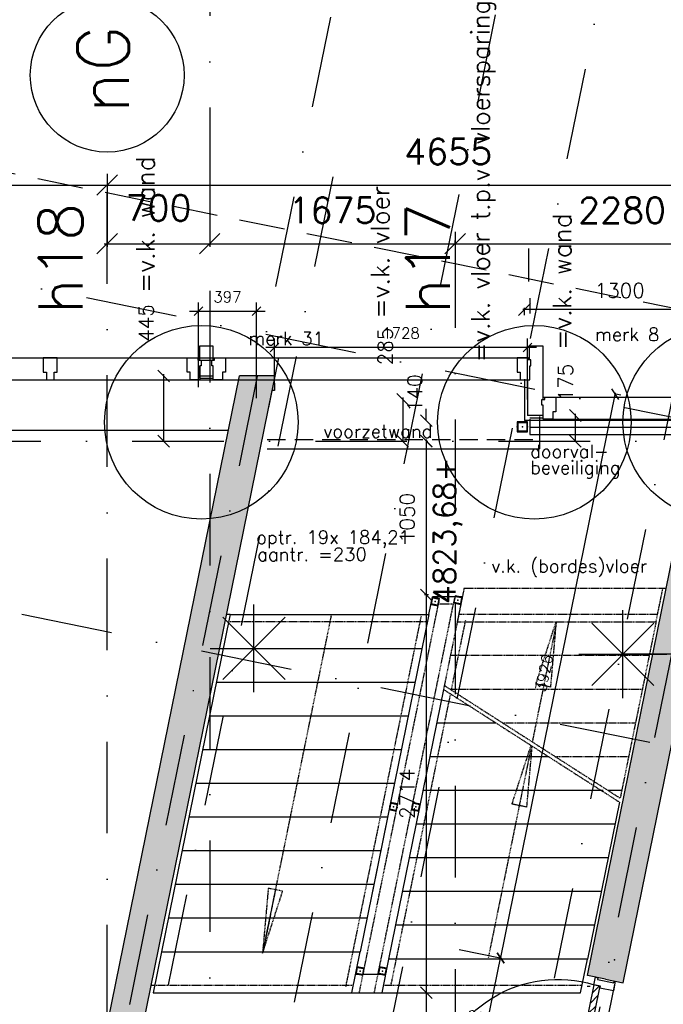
# Model space of a CAD drawing. Extents: x -33346 to 151546, y -8083 to 129543.
# Tile 62 of 68: x 35730 to 40124, y 90134 to 96852. Entities that reach past the tile are written whole.
import ezdxf

# ---------------------------------------------------------------- set-up
doc = ezdxf.new("R2010")
doc.units = 0
doc.header["$LTSCALE"] = 50
doc.header["$MEASUREMENT"] = 0
doc.header["$PDSIZE"] = -1
for name, pattern in [('DASHDOT', [25, 12.5, -6.25, 0, -6.25]), ('HIDDEN', [9.375, 6.25, -3.125]), ('HIDDEN2', [0.1875, 0.125, -0.0625]), ('XREF2$0$DASHDOT', [25, 12.5, -6.25, 0, -6.25])]:
    doc.linetypes.add(name, pattern=pattern)
doc.layers.get('0').update_dxf_attribs({"linetype": 'CONTINUOUS'})
doc.layers.get('DEFPOINTS').update_dxf_attribs({"linetype": 'CONTINUOUS'})
for name, color, linetype in [('00', 7, 'CONTINUOUS'), ('_BRANDCOMPART', 6, 'DASHDOT'), ('_DETAILNUMMERS', 4, 'CONTINUOUS'), ('_DETAILNUMMERSTEKST', 4, 'CONTINUOUS'), ('A--A21--_F12--', 7, 'CONTINUOUS'), ('A--A21--_F123-', 9, 'CONTINUOUS'), ('A--A22--_F12--', 7, 'CONTINUOUS'), ('A--A22--_F123-', 9, 'CONTINUOUS'), ('A--A28--_F-2--', 7, 'CONTINUOUS'), ('A--A32--_F-2--', 9, 'CONTINUOUS'), ('A--L13A2_VLOEREN', 2, 'CONTINUOUS'), ('A--L21--', 3, 'CONTINUOUS'), ('A--L21--_F12--', 7, 'CONTINUOUS'), ('A--L21A1_BUITENWAND', 1, 'CONTINUOUS'), ('A--L21D1_BUITENWAND', 1, 'CONTINUOUS'), ('A--L22--', 7, 'CONTINUOUS'), ('A--L22--_F12--', 7, 'CONTINUOUS'), ('A--L22A2_BINNENWAND', 2, 'CONTINUOUS'), ('A--L22A4_BINNENWAND', 4, 'CONTINUOUS'), ('A--L24A3_TRAPPEN', 3, 'CONTINUOUS'), ('A--L24AC1_TRAPPEN', 1, 'HIDDEN2'), ('A--L24D1_TRAPPEN', 1, 'CONTINUOUS'), ('A--L27AC2_DAKEN', 2, 'HIDDEN'), ('A--L28--', 7, 'CONTINUOUS'), ('A--L28--_F-2--', 7, 'CONTINUOUS'), ('A--L31--', 2, 'CONTINUOUS'), ('A--L31A1_BUITENKOZIJN', 1, 'CONTINUOUS'), ('A--L32--_F-23-', 2, 'CONTINUOUS'), ('A--L32--_F123-', 1, 'CONTINUOUS'), ('A--L90--', 7, 'CONTINUOUS'), ('A--M$1A-_F123-', 1, 'CONTINUOUS'), ('A--M1$A-_F123-', 1, 'CONTINUOUS'), ('A--T$1A-_F123-_RNR', 4, 'CONTINUOUS'), ('A--T01A-18_TEKST', 1, 'CONTINUOUS'), ('A--T01A-25_TEKST', 2, 'CONTINUOUS'), ('A--T01A-70_TEKST', 5, 'CONTINUOUS'), ('HELLINGBANEN_TRAPPEN', 1, 'CONTINUOUS'), ('TEKST_KOZIJNMERK', 2, 'CONTINUOUS'), ('X--LR---_CP', 7, 'CONTINUOUS'), ('XREF2$0$A--L$7A-_STRAMIEN', 1, 'XREF2$0$DASHDOT'), ('XREF2$0$A--L$7A1-_STRAMIEN', 1, 'CONTINUOUS'), ('XREF2$0$A--L$7A3-_STRAMIEN', 3, 'CONTINUOUS'), ('XREF2$0$A--L$7AC3-_STRAMIE', 3, 'XREF2$0$DASHDOT'), ('XREF2$0$A--M$1A-_F123-', 1, 'CONTINUOUS')]:
    doc.layers.add(name, color=color, linetype=linetype)
doc.styles.add('ALFA-0_25', font='ROMANS')
doc.styles.add('B-01', font='SIMPLEX.SHX', dxfattribs={"width": 0.8, "height": 4.5})
doc.styles.add('HIEMSTRA', font='romans.shx')
doc.styles.add('XREF2$0$HIEMSTRA', font='romans.shx')
doc.dimstyles.get("Standard").update_dxf_attribs({"dimscale": 40, "dimtxt": 2.5, "dimasz": 2, "dimexe": 0.3, "dimexo": 0.3, "dimgap": 2, "dimtad": 1, "dimdec": 0, "dimzin": 0, "dimtxsty": 'HIEMSTRA', "dimblk1": 'OBLIQUE', "dimblk2": 'OBLIQUE', "dimsah": 1, "dimcen": -0.09, "dimdle": 0.3, "dimse1": 1, "dimclrd": 2, "dimclre": 2, "dimclrt": 3, "dimazin": 3, "dimtfac": 1, "dimtdec": 4, "dimtofl": 0, "dimtmove": 0, "dimatfit": 3, "dimtvp": 625, "dimtolj": 1, "dimtzin": 0})
doc.dimstyles.new('STANDARD$0', dxfattribs={"dimscale": 50, "dimtxt": 2.5, "dimasz": 2, "dimexe": 2, "dimexo": 0, "dimgap": 2, "dimtad": 1, "dimdec": 0, "dimzin": 0, "dimtxsty": 'ALFA-0_25', "dimblk1": 'OBLIQUE', "dimblk2": 'OBLIQUE', "dimsah": 1, "dimcen": -3, "dimdle": 2, "dimclrd": 1, "dimclre": 1, "dimclrt": 2, "dimazin": 3, "dimtfac": 0.666667, "dimtofl": 0, "dimtmove": 0, "dimatfit": 3, "dimtvp": 0.833333, "dimtolj": 1, "dimtzin": 0})
doc.dimstyles.new('XREF2$0$STANDARD', dxfattribs={"dimscale": 70, "dimtxt": 2.5, "dimasz": 2, "dimexe": 0.3, "dimexo": 0.3, "dimgap": 2, "dimtad": 1, "dimdec": 0, "dimzin": 0, "dimtxsty": 'XREF2$0$HIEMSTRA', "dimblk1": 'XREF2$0$_OBLIQUE', "dimblk2": 'XREF2$0$_OBLIQUE', "dimsah": 1, "dimcen": -0.09, "dimdle": 0.3, "dimclrd": 1, "dimclre": 1, "dimclrt": 4, "dimazin": 3, "dimtfac": 1, "dimtdec": 4, "dimtix": 1, "dimtofl": 0, "dimtmove": 0, "dimatfit": 3, "dimtvp": 625, "dimtolj": 1, "dimtzin": 0})

# ---------------------------------------------------------------- blocks, each defined once
blk = doc.blocks.new('XREF2$0$_OBLIQUE')
at = {"color": 0, "linetype": 'BYBLOCK'}
blk.add_line((-0.5, -0.5), (0.5, 0.5), dxfattribs=at)
blk = doc.blocks.new('*D1019')
at = {"color": 1, "linetype": 'BYBLOCK'}
for p, q in [((-39310.9, 63528.3), (-34613.8, 63528.3)), ((-39289.9, 63534.6), (-39289.9, 63507.3)), ((-34634.8, 63534.6), (-34634.8, 63507.3))]:
    blk.add_line(p, q, dxfattribs=at)
at = {"layer": 'DEFPOINTS', "color": 0, "linetype": 'BYBLOCK'}
for p in [(-39289.9, 63555.6), (-34634.8, 63555.6), (-34634.8, 63528.3)]:
    blk.add_point(p, dxfattribs=at)
at = {"color": 1, "linetype": 'BYBLOCK', "xscale": 140, "yscale": 140, "zscale": 140, "rotation": 180}
blk.add_blockref('XREF2$0$_OBLIQUE', (-39289.9, 63528.3), dxfattribs=at)
at = {"color": 1, "linetype": 'BYBLOCK', "xscale": 140, "yscale": 140, "zscale": 140}
blk.add_blockref('XREF2$0$_OBLIQUE', (-34634.8, 63528.3), dxfattribs=at)
at = {"color": 4, "linetype": 'BYBLOCK', "insert": (-36962.4, 63755.8), "char_height": 175, "attachment_point": 5, "style": 'XREF2$0$HIEMSTRA'}
blk.add_mtext('\\A1;4655', dxfattribs=at)
blk = doc.blocks.new('*D1021')
at = {"color": 1, "linetype": 'BYBLOCK'}
for p, q in [((-48103.2, 63562), (-48103.2, 63507.3)), ((-39289.9, 63562), (-39289.9, 63507.3)), ((-48124.2, 63528.3), (-39268.9, 63528.3))]:
    blk.add_line(p, q, dxfattribs=at)
at = {"layer": 'DEFPOINTS', "color": 0, "linetype": 'BYBLOCK'}
for p in [(-48103.2, 63583), (-39289.9, 63583), (-39289.9, 63528.3)]:
    blk.add_point(p, dxfattribs=at)
at = {"color": 1, "linetype": 'BYBLOCK', "xscale": 140, "yscale": 140, "zscale": 140, "rotation": 180}
blk.add_blockref('XREF2$0$_OBLIQUE', (-48103.2, 63528.3), dxfattribs=at)
at = {"color": 1, "linetype": 'BYBLOCK', "xscale": 140, "yscale": 140, "zscale": 140}
blk.add_blockref('XREF2$0$_OBLIQUE', (-39289.9, 63528.3), dxfattribs=at)
at = {"color": 4, "linetype": 'BYBLOCK', "insert": (-43696.6, 63755.8), "char_height": 175, "attachment_point": 5, "style": 'XREF2$0$HIEMSTRA'}
blk.add_mtext('\\A1;8813', dxfattribs=at)
blk = doc.blocks.new('*D1063')
at = {"layer": 'DEFPOINTS', "color": 0, "linetype": 'CONTINUOUS'}
for p in [(-39289.9, 63574.9), (-38589.9, 63574.9), (-38589.9, 63077.1)]:
    blk.add_point(p, dxfattribs=at)
at = {"layer": 'XREF2$0$A--M$1A-_F123-', "color": 1, "linetype": 'CONTINUOUS'}
for p, q in [((-39289.9, 63553.9), (-39289.9, 63056.1)), ((-38589.9, 63553.9), (-38589.9, 63056.1)), ((-39310.9, 63077.1), (-38568.9, 63077.1))]:
    blk.add_line(p, q, dxfattribs=at)
at = {"layer": 'XREF2$0$A--M$1A-_F123-', "color": 1, "linetype": 'CONTINUOUS', "xscale": 140, "yscale": 140, "zscale": 140, "rotation": 180}
blk.add_blockref('XREF2$0$_OBLIQUE', (-39289.9, 63077.1), dxfattribs=at)
at = {"layer": 'XREF2$0$A--M$1A-_F123-', "color": 1, "linetype": 'CONTINUOUS', "xscale": 140, "yscale": 140, "zscale": 140}
blk.add_blockref('XREF2$0$_OBLIQUE', (-38589.9, 63077.1), dxfattribs=at)
at = {"layer": 'XREF2$0$A--M$1A-_F123-', "color": 4, "linetype": 'CONTINUOUS', "insert": (-38939.9, 63321.2), "char_height": 175, "attachment_point": 5, "style": 'XREF2$0$HIEMSTRA'}
blk.add_mtext('\\A1;700', dxfattribs=at)
blk = doc.blocks.new('*D1064')
at = {"color": 1, "linetype": 'BYBLOCK'}
for p, q in [((-36935.9, 63128.3), (-34613.9, 63128.3)), ((-36914.9, 63128.2), (-36914.9, 63149.3)), ((-34634.9, 63128.2), (-34634.9, 63149.3))]:
    blk.add_line(p, q, dxfattribs=at)
at = {"layer": 'DEFPOINTS', "color": 0, "linetype": 'BYBLOCK'}
for p in [(-36914.9, 63107.2), (-34634.9, 63128.3), (-34634.9, 63107.2)]:
    blk.add_point(p, dxfattribs=at)
at = {"color": 1, "linetype": 'BYBLOCK', "xscale": 140, "yscale": 140, "zscale": 140, "rotation": 180}
blk.add_blockref('XREF2$0$_OBLIQUE', (-36914.9, 63128.3), dxfattribs=at)
at = {"color": 1, "linetype": 'BYBLOCK', "xscale": 140, "yscale": 140, "zscale": 140}
blk.add_blockref('XREF2$0$_OBLIQUE', (-34634.9, 63128.3), dxfattribs=at)
at = {"color": 4, "linetype": 'BYBLOCK', "insert": (-35774.9, 63355.8), "char_height": 175, "attachment_point": 5, "style": 'XREF2$0$HIEMSTRA'}
blk.add_mtext('\\A1;2280', dxfattribs=at)
blk = doc.blocks.new('*D1068')
at = {"color": 1, "linetype": 'BYBLOCK'}
for p, q in [((-38589.9, 63208.3), (-38589.9, 63107.3)), ((-36914.9, 63208.3), (-36914.9, 63107.3)), ((-38610.9, 63128.3), (-36893.9, 63128.3))]:
    blk.add_line(p, q, dxfattribs=at)
at = {"layer": 'DEFPOINTS', "color": 0, "linetype": 'BYBLOCK'}
for p in [(-38589.9, 63229.3), (-36914.9, 63229.3), (-36914.9, 63128.3)]:
    blk.add_point(p, dxfattribs=at)
at = {"color": 1, "linetype": 'BYBLOCK', "xscale": 140, "yscale": 140, "zscale": 140, "rotation": 180}
blk.add_blockref('XREF2$0$_OBLIQUE', (-38589.9, 63128.3), dxfattribs=at)
at = {"color": 1, "linetype": 'BYBLOCK', "xscale": 140, "yscale": 140, "zscale": 140}
blk.add_blockref('XREF2$0$_OBLIQUE', (-36914.9, 63128.3), dxfattribs=at)
at = {"color": 4, "linetype": 'BYBLOCK', "insert": (-37752.4, 63355.8), "char_height": 175, "attachment_point": 5, "style": 'XREF2$0$HIEMSTRA'}
blk.add_mtext('\\A1;1675', dxfattribs=at)
blk = doc.blocks.new('*U785')
at = {"layer": 'A--A21--_F123-', "linetype": 'CONTINUOUS'}
blk.add_hatch(color=256, dxfattribs=at).paths.add_polyline_path([(0, 0), (-147.9, -125), (1028.4, 5649.8), (1140.7, 5599.8), (1253, 5549.8), (147.9, 125)])
at = {"layer": 'A--A21--_F12--', "color": 8}
for points in [[(0, 0), (-147.9, -125), (1140.7, 5599.8), (1028.4, 5649.8)], [(1140.7, 5599.8), (1253, 5549.8), (0, 0), (147.9, 125)]]:
    blk.add_solid(points, dxfattribs=at)
at = {"layer": 'A--L21--_F12--', "color": 3, "linetype": 'CONTINUOUS'}
for points in [[(-147.9, -125), (-147.9, -125), (1028.4, 5649.8), (1028.4, 5649.8)], [(147.9, 125), (147.9, 125), (1253, 5549.8), (1253, 5549.8)]]:
    blk.add_lwpolyline(points, dxfattribs=at)
blk = doc.blocks.new('*U781')
at = {"layer": 'A--A21--_F123-', "linetype": 'CONTINUOUS'}
blk.add_hatch(color=256, dxfattribs=at).paths.add_polyline_path([(0, 0), (-122.5, 25), (666, 3895.8), (793.6, 3895.8), (921.2, 3895.8), (122.5, -25)])
at = {"layer": 'A--A21--_F12--', "color": 8}
for points in [[(0, 0), (-122.5, 25), (793.6, 3895.8), (666, 3895.8)], [(793.6, 3895.8), (921.2, 3895.8), (0, 0), (122.5, -25)]]:
    blk.add_solid(points, dxfattribs=at)
at = {"layer": 'A--L21--_F12--', "color": 3, "linetype": 'CONTINUOUS'}
for points in [[(0, 0), (-122.5, 25), (666, 3895.8), (793.6, 3895.8)], [(0, 0), (122.5, -25), (921.2, 3895.8), (793.6, 3895.8)]]:
    blk.add_lwpolyline(points, dxfattribs=at)
blk = doc.blocks.new('*U774')
at = {"layer": 'A--A22--_F123-', "linetype": 'CONTINUOUS'}
blk.add_hatch(color=256, dxfattribs=at).paths.add_polyline_path([(0, 0), (0, -50), (-15.7, -50), (-128, 0), (-240.3, 50), (0, 50)])
at = {"layer": 'A--A22--_F12--', "color": 8}
for points in [[(-128, 0), (-240.3, 50), (0, 0), (0, 50)], [(0, 0), (0, -50), (-128, 0), (-15.7, -50)]]:
    blk.add_solid(points, dxfattribs=at)
at = {"layer": 'A--L22--_F12--', "color": 3, "linetype": 'CONTINUOUS'}
for points in [[(0, 0), (0, 50), (-240.3, 50), (-240.3, 50)], [(0, 0), (0, -50), (-15.7, -50), (-15.7, -50)]]:
    blk.add_lwpolyline(points, dxfattribs=at)
blk = doc.blocks.new('Q020604-')
at = {"layer": 'A--A28--_F-2--', "color": 3}
for points in [[(-21, 21.1), (-25, -24.9), (-25, 25.1)], [(-21, 21.1), (-25, 25.1), (25, 25.1)], [(-21, 21.1), (-21, -20.9), (-25, -24.9)], [(25, 25.1), (21, 21.1), (-21, 21.1)], [(25, 25.1), (25, -24.9), (21, 21.1)], [(25, -24.9), (21, -20.9), (21, 21.1)], [(25, -24.9), (-25, -24.9), (-21, -20.9)], [(25, -24.9), (-21, -20.9), (21, -20.9)]]:
    blk.add_solid(points, dxfattribs=at)
at = {"layer": 'A--L28--_F-2--', "color": 3, "linetype": 'CONTINUOUS'}
blk.add_lwpolyline([(-25, -24.9), (-21, -20.9), (-21, 21.1), (21, 21.1), (21, -20.9), (-21, -20.9), (-25, -24.9), (25, -24.9), (25, 25.1), (-25, 25.1)], close=True, dxfattribs=at)
at = {"layer": 'X--LR---_CP', "color": 4, "linetype": 'CONTINUOUS'}
for p in [(-25, 0.1), (0, 0), (25, 0.1)]:
    blk.add_point(p, dxfattribs=at)
blk = doc.blocks.new('_OBLIQUE')
at = {"color": 0, "linetype": 'BYBLOCK'}
blk.add_line((-0.5, -0.5), (0.5, 0.5), dxfattribs=at)
blk = doc.blocks.new('*D214')
at = {"layer": 'A--M$1A-_F123-', "color": 2, "linetype": 'CONTINUOUS'}
for p, q in [((38505.3, 93988.9), (38505.3, 92915.2)), ((38521.9, 92927.2), (38493.3, 92927.2))]:
    blk.add_line(p, q, dxfattribs=at)
at = {"layer": 'DEFPOINTS', "color": 0, "linetype": 'CONTINUOUS'}
for p in [(38533.9, 93976.9), (38505.3, 92927.2), (38533.9, 92927.2)]:
    blk.add_point(p, dxfattribs=at)
at = {"layer": 'A--M$1A-_F123-', "color": 2, "linetype": 'CONTINUOUS', "xscale": 80, "yscale": 80, "zscale": 80}
for p, rotation in [((38505.3, 93976.9), 90), ((38505.3, 92927.2), 270)]:
    blk.add_blockref('_OBLIQUE', p, dxfattribs=dict(at, rotation=rotation))
at = {"layer": 'A--M$1A-_F123-', "color": 3, "linetype": 'CONTINUOUS', "insert": (38375.3, 93452), "char_height": 100, "attachment_point": 5, "rotation": 90, "style": 'HIEMSTRA'}
blk.add_mtext('\\A1;1050', dxfattribs=at)
blk = doc.blocks.new('*D215')
at = {"layer": 'A--M$1A-_F123-', "color": 2, "linetype": 'CONTINUOUS'}
blk.add_line((38505.3, 92939.2), (38505.3, 90200.9), dxfattribs=at)
at = {"layer": 'DEFPOINTS', "color": 0, "linetype": 'CONTINUOUS'}
for p in [(38505.3, 92927.2), (38505.3, 90212.9), (38505.3, 90212.9)]:
    blk.add_point(p, dxfattribs=at)
at = {"layer": 'A--M$1A-_F123-', "color": 2, "linetype": 'CONTINUOUS', "xscale": 80, "yscale": 80, "zscale": 80}
for p, rotation in [((38505.3, 92927.2), 90), ((38505.3, 90212.9), 270)]:
    blk.add_blockref('_OBLIQUE', p, dxfattribs=dict(at, rotation=rotation))
at = {"layer": 'A--M$1A-_F123-', "color": 3, "linetype": 'CONTINUOUS', "insert": (38375.3, 91570), "char_height": 100, "attachment_point": 5, "rotation": 90, "style": 'HIEMSTRA'}
blk.add_mtext('\\A1;2714', dxfattribs=at)
blk = doc.blocks.new('*D216')
at = {"layer": 'A--M$1A-_F123-', "color": 2, "linetype": 'CONTINUOUS'}
for p, q in [((38505.3, 90224.9), (38505.3, 88759.9)), ((38517.3, 88771.9), (38517.3, 88771.9))]:
    blk.add_line(p, q, dxfattribs=at)
at = {"layer": 'DEFPOINTS', "color": 0, "linetype": 'CONTINUOUS'}
for p in [(38505.3, 90212.9), (38505.3, 88771.9), (38505.3, 88771.9)]:
    blk.add_point(p, dxfattribs=at)
at = {"layer": 'A--M$1A-_F123-', "color": 2, "linetype": 'CONTINUOUS', "xscale": 80, "yscale": 80, "zscale": 80}
for p, rotation in [((38505.3, 90212.9), 90), ((38505.3, 88771.9), 270)]:
    blk.add_blockref('_OBLIQUE', p, dxfattribs=dict(at, rotation=rotation))
at = {"layer": 'A--M$1A-_F123-', "color": 3, "linetype": 'CONTINUOUS', "insert": (38375.3, 89492.4), "char_height": 100, "attachment_point": 5, "rotation": 90, "style": 'HIEMSTRA'}
blk.add_mtext('\\A1;1441', dxfattribs=at)
blk = doc.blocks.new('*D239')
at = {"color": 2, "linetype": 'BYBLOCK'}
for p, q in [((34628.3, 94273.7), (34628.3, 93976.7)), ((34640.3, 93976.7), (34640.3, 93976.7))]:
    blk.add_line(p, q, dxfattribs=at)
at = {"layer": 'DEFPOINTS', "color": 0, "linetype": 'BYBLOCK'}
for p in [(34628.3, 94261.7, -1), (34628.3, 93976.7), (34628.3, 93976.7)]:
    blk.add_point(p, dxfattribs=at)
at = {"color": 2, "linetype": 'BYBLOCK', "xscale": 80, "yscale": 80, "zscale": 80}
for p, rotation in [((34628.3, 94261.7), 89.99868844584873), ((34628.3, 93976.7), 269.9986884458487)]:
    blk.add_blockref('_OBLIQUE', p, dxfattribs=dict(at, rotation=rotation))
at = {"color": 3, "linetype": 'BYBLOCK', "insert": (34508.9, 94623), "char_height": 100, "attachment_point": 5, "rotation": 89.99869, "style": 'HIEMSTRA'}
blk.add_mtext('\\A1;285', dxfattribs=at)
blk = doc.blocks.new('*D240')
at = {"color": 2, "linetype": 'BYBLOCK'}
for p, q in [((40488.3, 94028), (39164.3, 94028)), ((39176.3, 93988.7), (39176.3, 94040))]:
    blk.add_line(p, q, dxfattribs=at)
at = {"layer": 'DEFPOINTS', "color": 0, "linetype": 'BYBLOCK'}
for p in [(39176.3, 94028), (39176.3, 93976.7), (40476.3, 93976.7)]:
    blk.add_point(p, dxfattribs=at)
at = {"color": 2, "linetype": 'BYBLOCK', "xscale": 80, "yscale": 80, "zscale": 80, "rotation": 180}
blk.add_blockref('_OBLIQUE', (39176.3, 94028), dxfattribs=at)
at = {"color": 2, "linetype": 'BYBLOCK', "xscale": 80, "yscale": 80, "zscale": 80}
blk.add_blockref('_OBLIQUE', (40476.3, 94028), dxfattribs=at)
at = {"color": 3, "linetype": 'BYBLOCK', "insert": (39826.3, 94158), "char_height": 100, "attachment_point": 5, "style": 'HIEMSTRA'}
blk.add_mtext('\\A1;1300', dxfattribs=at)
blk = doc.blocks.new('*D241')
at = {"layer": 'A--M$1A-_F123-', "color": 2, "linetype": 'CONTINUOUS'}
for p, q in [((38505.3, 94116.7), (38505.3, 94196.7)), ((38505.1, 93976.7), (38517.3, 93976.7)), ((38505.3, 93976.7), (38505.3, 93896.7))]:
    blk.add_line(p, q, dxfattribs=at)
at = {"layer": 'DEFPOINTS', "color": 0, "linetype": 'CONTINUOUS'}
for p in [(38493.1, 94116.7), (38493.1, 93976.7), (38505.3, 93976.7)]:
    blk.add_point(p, dxfattribs=at)
at = {"layer": 'A--M$1A-_F123-', "color": 2, "linetype": 'CONTINUOUS', "xscale": 80, "yscale": 80, "zscale": 80}
for p, rotation in [((38505.3, 94116.7), 270), ((38505.3, 93976.7), 90)]:
    blk.add_blockref('_OBLIQUE', p, dxfattribs=dict(at, rotation=rotation))
at = {"layer": 'A--M$1A-_F123-', "color": 3, "linetype": 'CONTINUOUS', "insert": (38427.2, 94303.5), "char_height": 100, "attachment_point": 5, "rotation": 90, "style": 'HIEMSTRA'}
blk.add_mtext('\\A1;140', dxfattribs=at)
blk = doc.blocks.new('*D242')
at = {"color": 2, "linetype": 'BYBLOCK'}
for p, q in [((39849.8, 94163.7), (39849.8, 93976.7)), ((39861.8, 93976.7), (39861.8, 93976.7))]:
    blk.add_line(p, q, dxfattribs=at)
at = {"layer": 'DEFPOINTS', "color": 0, "linetype": 'BYBLOCK'}
for p in [(39849.8, 94151.7), (39849.8, 93976.7), (39849.8, 93976.7)]:
    blk.add_point(p, dxfattribs=at)
at = {"color": 2, "linetype": 'BYBLOCK', "xscale": 80, "yscale": 80, "zscale": 80}
for p, rotation in [((39849.8, 94151.7), 89.99786403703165), ((39849.8, 93976.7), 269.9978640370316)]:
    blk.add_blockref('_OBLIQUE', p, dxfattribs=dict(at, rotation=rotation))
at = {"color": 3, "linetype": 'BYBLOCK', "insert": (39784.1, 94376.5), "char_height": 100, "attachment_point": 5, "rotation": 89.99786, "style": 'HIEMSTRA'}
blk.add_mtext('\\A1;175', dxfattribs=at)
blk = doc.blocks.new('*D249')
at = {"color": 2, "linetype": 'BYBLOCK'}
for p, q in [((36712.5, 94433.7), (36712.5, 93976.7)), ((36724.5, 93976.7), (36724.5, 93976.7))]:
    blk.add_line(p, q, dxfattribs=at)
at = {"layer": 'DEFPOINTS', "color": 0, "linetype": 'BYBLOCK'}
for p in [(36712.5, 94421.7, -1), (36712.5, 93976.7), (36712.5, 93976.7)]:
    blk.add_point(p, dxfattribs=at)
at = {"color": 2, "linetype": 'BYBLOCK', "xscale": 80, "yscale": 80, "zscale": 80}
for p, rotation in [((36712.5, 94421.7), 89.99916001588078), ((36712.5, 93976.7), 269.9991600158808)]:
    blk.add_blockref('_OBLIQUE', p, dxfattribs=dict(at, rotation=rotation))
at = {"color": 3, "linetype": 'BYBLOCK', "insert": (36593, 94783), "char_height": 100, "attachment_point": 5, "rotation": 89.99916, "style": 'HIEMSTRA'}
blk.add_mtext('\\A1;445', dxfattribs=at)
blk = doc.blocks.new('*D391')
at = {"layer": 'A--M$1A-_F123-', "color": 2, "linetype": 'CONTINUOUS'}
for p, q in [((39011.5, 90441.7), (39798.7, 94306.1)), ((39834.3, 94289.7), (39788.1, 94299.1))]:
    blk.add_line(p, q, dxfattribs=at)
at = {"layer": 'DEFPOINTS', "color": 0, "linetype": 'CONTINUOUS'}
for p in [(39796.9, 94297.3), (39843.1, 94287.9), (39059.5, 90441.1)]:
    blk.add_point(p, dxfattribs=at)
at = {"layer": 'A--M$1A-_F123-', "color": 2, "linetype": 'CONTINUOUS', "xscale": 60, "yscale": 60, "zscale": 60}
for p, rotation in [((39796.9, 94297.3), 78.48629033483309), ((39013.3, 90450.5), 258.4862903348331)]:
    blk.add_blockref('_OBLIQUE', p, dxfattribs=dict(at, rotation=rotation))
at = {"layer": 'A--M$1A-_F123-', "color": 3, "linetype": 'CONTINUOUS', "insert": (39309.6, 92393.4), "char_height": 75, "attachment_point": 5, "rotation": 78.48629, "style": 'HIEMSTRA'}
blk.add_mtext('\\A1;3926', dxfattribs=at)
blk = doc.blocks.new('Q021810-')
at = {"layer": 'A--A28--_F-2--', "linetype": 'CONTINUOUS'}
for points in [[(30, 30.1), (30, -29.9), (-30, -29.9), (-35, -34.9), (35, -34.9), (35, 35.1)], [(30, 30.1), (35, 35.1), (-35, 35.1), (-35, -34.9), (-30, -29.9), (-30, 30.1)]]:
    blk.add_hatch(color=3, dxfattribs=at).paths.add_polyline_path(points)
at = {"layer": 'A--L28--_F-2--', "color": 3, "linetype": 'CONTINUOUS'}
for points in [[(30, 30.1), (30, -29.9), (-30, -29.9), (-35, -34.9), (35, -34.9), (35, 35.1), (30, 30.1)], [(30, 30.1), (35, 35.1), (-35, 35.1), (-35, -34.9), (-30, -29.9), (-30, 30.1), (30, 30.1)]]:
    blk.add_lwpolyline(points, dxfattribs=at)
at = {"layer": 'X--LR---_CP', "color": 4, "linetype": 'CONTINUOUS'}
for p in [(-35, 0.1), (0, 0), (35, 0.1)]:
    blk.add_point(p, dxfattribs=at)
blk = doc.blocks.new('*D470')
at = {"color": 1, "linetype": 'BYBLOCK'}
for p, q in [((36950.3, 94345.3), (36950.3, 94923.6)), ((37346.9, 94270.3), (37346.9, 94923.6)), ((36890.3, 94863.6), (37406.9, 94863.6))]:
    blk.add_line(p, q, dxfattribs=at)
at = {"layer": 'DEFPOINTS', "color": 0, "linetype": 'BYBLOCK'}
for p in [(37346.9, 94863.6), (36950.3, 94345.3), (37346.9, 94270.3)]:
    blk.add_point(p, dxfattribs=at)
at = {"color": 1, "linetype": 'BYBLOCK', "xscale": 60, "yscale": 60, "zscale": 60, "rotation": 180}
blk.add_blockref('_OBLIQUE', (36950.3, 94863.6), dxfattribs=at)
at = {"color": 1, "linetype": 'BYBLOCK', "xscale": 60, "yscale": 60, "zscale": 60}
blk.add_blockref('_OBLIQUE', (37346.9, 94863.6), dxfattribs=at)
at = {"color": 2, "linetype": 'BYBLOCK', "insert": (37148.6, 94961.1), "char_height": 75, "attachment_point": 5, "style": 'ALFA-0_25'}
blk.add_mtext('\\A1;397', dxfattribs=at)
blk = doc.blocks.new('*D478')
at = {"layer": 'A--M$1A-_F123-', "color": 1}
for p, q in [((37469.4, 94395.7), (37469.4, 94676.2)), ((39197.2, 94261.6), (39197.2, 94676.2)), ((39257.2, 94616.2), (37409.4, 94616.2))]:
    blk.add_line(p, q, dxfattribs=at)
at = {"layer": 'DEFPOINTS', "color": 0}
for p in [(37469.4, 94616.2), (37469.4, 94395.7), (39197.2, 94261.6)]:
    blk.add_point(p, dxfattribs=at)
at = {"layer": 'A--M$1A-_F123-', "color": 1, "xscale": 60, "yscale": 60, "zscale": 60, "rotation": 180}
blk.add_blockref('_OBLIQUE', (37469.4, 94616.2), dxfattribs=at)
at = {"layer": 'A--M$1A-_F123-', "color": 1, "xscale": 60, "yscale": 60, "zscale": 60}
blk.add_blockref('_OBLIQUE', (39197.2, 94616.2), dxfattribs=at)
at = {"layer": 'A--M$1A-_F123-', "color": 2, "insert": (38333.3, 94713.7), "char_height": 75, "attachment_point": 5, "style": 'ALFA-0_25'}
blk.add_mtext('\\A1;1728', dxfattribs=at)
blk = doc.blocks.new('*D481')
at = {"layer": 'A--M$1A-_F123-', "color": 2, "linetype": 'CONTINUOUS'}
for p, q in [((38731.2, 90508), (39022.1, 90448.7)), ((38809.5, 89449.9), (39015.1, 90459.3))]:
    blk.add_line(p, q, dxfattribs=at)
at = {"layer": 'DEFPOINTS', "color": 0, "linetype": 'CONTINUOUS'}
for p in [(38722.4, 90509.8), (39013.3, 90450.5), (38520.4, 89517.9)]:
    blk.add_point(p, dxfattribs=at)
at = {"layer": 'A--M$1A-_F123-', "color": 2, "linetype": 'CONTINUOUS', "xscale": 60, "yscale": 60, "zscale": 60}
for p, rotation in [((39013.3, 90450.5), 78.48629033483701), ((38811.3, 89458.7), 258.486290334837)]:
    blk.add_blockref('_OBLIQUE', p, dxfattribs=dict(at, rotation=rotation))
at = {"layer": 'A--M$1A-_F123-', "color": 3, "linetype": 'CONTINUOUS', "insert": (38816.8, 89974.1), "char_height": 75, "attachment_point": 5, "rotation": 78.48629, "style": 'HIEMSTRA'}
blk.add_mtext('\\A1;1012', dxfattribs=at)
blk = doc.blocks.new('FIJN_SCHUURWERK')
at = {"layer": '00', "color": 4}
for p, q in [((-0.000025, 300), (-0.000025, -300)), ((-212.132075, 212.132), (212.132025, -212.132)), ((-212.131875, -212.132), (212.132025, 212.13215)), ((-299.999975, 0), (299.999975, 0))]:
    blk.add_line(p, q, dxfattribs=at)
blk = doc.blocks.new('XREF2')
at = {"layer": 'XREF2$0$A--L$7A-_STRAMIEN'}
for p, q in [((-35891.838, 68312.934), (-38143.948, 57257.004)), ((-37267.128, 67072.391), (-42080.555, 43442.586)), ((-35527.847, 66718.097), (-57057.909, -38976.081)), ((-34180.516, 66443.644), (-38993.943, 42813.838)), ((-32694.807, 61334.202), (-51034.14, 65069.951)), ((-39289.938, 9050), (-39289.938, 63702.184)), ((-36914.938, 63128.251), (-36914.938, 23800)), ((-33134.93, 59173.573), (-51474.264, 62909.322)), ((-52869.992, 61729.831), (-20789.004, 61729.831))]:
    blk.add_line(p, q, dxfattribs=at)
at = {"layer": 'XREF2$0$A--L$7A1-_STRAMIEN'}
blk.add_circle((-39289.938, 64227.184), 525, dxfattribs=at)
at = {"layer": 'XREF2$0$A--L$7AC3-_STRAMIE'}
blk.add_line((-38589.938, 89008.057), (-38589.938, -5393.534), dxfattribs=at)
at = {"layer": 'XREF2$0$A--L$7A3-_STRAMIEN', "style": 'XREF2$0$HIEMSTRA'}
blk.add_text('nG', height=350, rotation=90, dxfattribs=at).set_placement((-39142.489, 63964.868))
at = {"layer": 'XREF2$0$A--M$1A-_F123-', "linetype": 'CONTINUOUS'}
for base, p1, p2, picture, middle in [((-39289.938, 63477.07), (-48103.183, 63531.81), (-39289.938, 63531.81), '*D1021', (-43696.56, 63704.57)), ((-34634.802, 63477.069), (-39289.938, 63504.44), (-34634.802, 63504.423), '*D1019', (-36962.37, 63704.569)), ((-36914.938, 63077.07), (-38589.938, 63178.076), (-36914.938, 63178.076), '*D1068', (-37752.438, 63304.57)), ((-34634.941, 63077.07), (-36914.938, 63056.011), (-34634.941, 63056.003), '*D1064', (-35774.94, 63304.57))]:
    dim = blk.add_linear_dim(base=base, p1=p1, p2=p2, dimstyle='XREF2$0$STANDARD', dxfattribs=at)
    dim.commit()
    dim.dimension.update_dxf_attribs({"geometry": picture, "text_midpoint": middle, "insert": (0, -51.181)})
dim = blk.add_linear_dim(base=(-38589.938, 63077.07), p1=(-39289.938, 63574.93), p2=(-38589.938, 63574.93), dimstyle='XREF2$0$STANDARD', dxfattribs=at)
dim.commit()
dim.dimension.update_dxf_attribs({"geometry": '*D1063', "text_midpoint": (-38939.938, 63321.153), "dimtype": 128})

msp = doc.modelspace()

# ---------------------------------------------------------------- hatches: boundary and pattern name
at = {"layer": 'A--A32--_F-2--'}
h = msp.add_hatch(dxfattribs=at)
h.set_pattern_fill('ALFALINE', color=9, scale=40, style=0)
h.set_pattern_definition([(45, (0, 0), (-28.284271, 28.284271), [])])
h.paths.add_polyline_path([(39566.8, 89851), (39606, 89843), (39690.8, 90259.4), (39651.6, 90267.4)])
h.paths.add_polyline_path([(39471.2, 89381.6), (39510.4, 89373.6), (39606, 89843), (39566.8, 89851)])

# ---------------------------------------------------------------- linework, layer by layer
at = {"layer": '_BRANDCOMPART'}
msp.add_lwpolyline([(37866.8, 95780.1), (36503.4, 89086.5), (39131.5, 89086.5), (40494.1, 95780.1)], dxfattribs=at)
at = {"layer": '_DETAILNUMMERS'}
for centre in [(36970.1, 94105.5), (39243.3, 94105.5), (40508.8, 94105.5)]:
    msp.add_circle(centre, 660.8, dxfattribs=at)
at = {"layer": 'A--L13A2_VLOEREN'}
for p, q in [((38523.2, 92792.9), (38547.8, 92913.9)), ((38523.2, 92792.9), (38547.8, 92913.9)), ((38751.9, 92913.9), (38547.8, 92913.9)), ((37165.9, 92792.9), (37145.5, 92793)), ((37165.9, 92792.9), (37161.8, 92772.9)), ((36697.3, 90492.9), (36640.3, 90212.9)), ((36697.3, 90492.9), (38054.7, 90492.9)), ((37997.6, 90212.9), (38054.7, 90492.9)), ((38248.6, 90442.9), (38201.7, 90212.9)), ((39559, 90212.9), (39605.9, 90442.9)), ((38227.1, 90337.6), (38023, 90337.6)), ((36650.5, 90262.9), (36630.1, 90262.9)), ((39624.4, 90255.8), (39604, 90255.8)), ((36640.3, 90212.9), (37997.6, 90212.9)), ((38201.7, 90212.9), (39559, 90212.9))]:
    msp.add_line(p, q, dxfattribs=at)
at = {"layer": 'A--L21A1_BUITENWAND'}
msp.add_line((37430.9, 94207), (37499.9, 94545.7), dxfattribs=at)
at = {"layer": 'A--L21D1_BUITENWAND'}
for p in [(39176.3, 94398.5), (40368.5, 94116.7)]:
    msp.add_line(p, (39176.3, 94116.7), dxfattribs=at)
at = {"layer": 'A--L22A2_BINNENWAND'}
for p, q in [((39211.8, 94952.3), (39211.8, 94847.1)), ((39303.2, 94625.3), (39208.2, 94625.3)), ((39208.2, 94625.3), (39208.2, 94548.3)), ((39303.2, 94261.3), (39303.2, 94625.3)), ((39303.2, 94625.3), (39303.2, 94625.3)), ((39208.2, 94548.3), (39208.2, 94530.4)), ((39278.7, 94144.5), (39278.7, 93924.6)), ((31812.4, 94051.7), (37154.4, 94051.7)), ((37420.3, 93924.9), (39278.7, 93924.6))]:
    msp.add_line(p, q, dxfattribs=at)
at = {"layer": 'A--L22A2_BINNENWAND', "color": 4, "linetype": 'HIDDEN2', "ltscale": 20}
msp.add_line((37420.3, 93987.7), (39270.7, 93987.5), dxfattribs=at)
at = {"layer": 'A--L22A2_BINNENWAND'}
msp.add_lwpolyline([(37051.4, 94625.3), (36956.4, 94625.3), (36956.4, 94548.3), (36956.4, 94530.3), (37002.4, 94530.3), (37051.4, 94530.3), (37051.4, 94625.3)], close=True, dxfattribs=at)
at = {"layer": 'A--L22A4_BINNENWAND', "linetype": 'CONTINUOUS'}
msp.add_line((39205.7, 95066.3), (39205.7, 95292.3), dxfattribs=at)
at = {"layer": 'A--L24A3_TRAPPEN'}
for p, q in [((37165.9, 92792.9), (38523.2, 92792.9)), ((38523.2, 92792.9), (38288.9, 91642.9)), ((37161.8, 92772.9), (36697.3, 90492.9)), ((37119, 92562.9), (38476.3, 92562.9)), ((37072.1, 92332.9), (38429.5, 92332.9)), ((38623.4, 92282.9), (38248.6, 90442.9)), ((37025.3, 92102.9), (38382.6, 92102.9)), ((38942.8, 92052.9), (38576.5, 92052.9)), ((38982.5, 92052.9), (38942.8, 92052.9)), ((36978.4, 91872.9), (38335.8, 91872.9)), ((39341.6, 91822.9), (38529.7, 91822.9)), ((36931.6, 91642.9), (38288.9, 91642.9)), ((38288.9, 91642.9), (38054.7, 90492.9)), ((38284.8, 91622.9), (38138.2, 90902.9)), ((39714.3, 91592.9), (38482.8, 91592.9)), ((39840.1, 91592.9), (39747.2, 91592.9)), ((39824, 91513.9), (39605.9, 90442.9)), ((36884.7, 91412.9), (38242.1, 91412.9)), ((39793.3, 91362.9), (38436, 91362.9)), ((36837.9, 91182.9), (38195.2, 91182.9)), ((39746.4, 91132.9), (38389.1, 91132.9)), ((36791, 90952.9), (38148.4, 90952.9)), ((39699.6, 90902.9), (38342.3, 90902.9)), ((36744.2, 90722.9), (38101.5, 90722.9)), ((39652.7, 90672.9), (38295.4, 90672.9)), ((39605.9, 90442.9), (38248.6, 90442.9))]:
    msp.add_line(p, q, dxfattribs=at)
at = {"layer": 'A--L24AC1_TRAPPEN'}
for p, q in [((38763.9, 92972.9), (38623.4, 92282.9)), ((38763.9, 92972.9), (40121.3, 92972.9)), ((40074.4, 92742.9), (40121.3, 92972.9)), ((40121.3, 92972.9), (40141.7, 92972.9)), ((38048.6, 90212.9), (38588.7, 92863.9)), ((38150.7, 90212.9), (38690.7, 92863.9)), ((38690.7, 92863.9), (38588.7, 92863.9)), ((38751.9, 92913.9), (38717.1, 92742.9)), ((37391.3, 90492.9), (37859.8, 92792.9)), ((40084.6, 92792.9), (38727.3, 92792.9)), ((38513, 92742.9), (37155.7, 92742.9)), ((38470.1, 92782.9), (37954.7, 90252.9)), ((38772.5, 92753.3), (38675.5, 92279.3)), ((38717.1, 92742.9), (40074.4, 92742.9)), ((40074.4, 92742.9), (39829.4, 91540.2)), ((39389.4, 92711.9), (39228.8, 91923.2)), ((40027.5, 92512.9), (38670.2, 92512.9)), ((38670.1, 92253), (38262.8, 90262.9)), ((38623.4, 92282.9), (39824, 91513.9)), ((38628.8, 92309.3), (39829.4, 91540.2)), ((39980.7, 92282.9), (38670, 92282.9)), ((39933.8, 92052.9), (39029, 92052.9)), ((39223.7, 91898.4), (38927.2, 90442.9)), ((39887, 91822.9), (39394.9, 91822.9)), ((37475.9, 90914.8), (37391.3, 90492.9)), ((38007.8, 90262.9), (36650.5, 90262.9)), ((39569.2, 90262.9), (38211.9, 90262.9))]:
    msp.add_line(p, q, dxfattribs=at)
for points in [[(39392.2, 92743.6), (39353.4, 92298.8), (39254.1, 92319)], [(37387.8, 90482.1), (37387.8, 90482.1), (37525.3, 90905.8), (37427, 90925.1)]]:
    msp.add_lwpolyline(points, close=True, dxfattribs=at)
msp.add_lwpolyline([(39226.6, 91896.5), (39190.2, 91479.9), (39091, 91500.1), (39221.1, 91900.1)], dxfattribs=at)
at = {"layer": 'A--L24D1_TRAPPEN'}
msp.add_line((37997.6, 90212.9), (38201.7, 90212.9), dxfattribs=at)
at = {"layer": 'A--L27AC2_DAKEN'}
msp.add_lwpolyline([(38789.1, 73408), (41675.6, 73408.6), (41671.1, 94581), (31601.9, 96632.1), (24414.6, 61334.3), (24633.1, 61289.8)], dxfattribs=at)
at = {"layer": 'A--L31--', "color": 2, "linetype": 'CONTINUOUS'}
for p, q in [((36957.9, 94491.3), (36957.9, 94420.3)), ((37049.9, 94420.3), (36957.9, 94420.3)), ((36957.9, 94420.3), (36957.9, 94405.3)), ((36957.9, 94405.3), (37049.9, 94405.3)), ((37049.9, 94405.3), (37049.9, 94420.3)), ((39197.2, 94395.4), (39197.2, 94151.3)), ((39303.8, 94151.3), (39197.2, 94151.3)), ((39211.8, 94136.3), (39303.8, 94136.3))]:
    msp.add_line(p, q, dxfattribs=at)
for points in [[(35912, 94395.4), (35965, 94395.4), (35965, 94446.4), (35986, 94446.4), (35986, 94545.4), (35913, 94545.4), (35891, 94545.4), (35891, 94530.4), (35891, 94446.4), (35912, 94446.4)], [(36959.9, 94395.3), (36894.9, 94395.3), (36894.9, 94446.3), (36873.9, 94446.3), (36873.9, 94545.3), (36946.9, 94545.3), (36946.9, 94530.3), (36968.9, 94530.3), (36968.9, 94491.3), (36959.9, 94491.3)], [(37135.9, 94545.3), (37135.9, 94446.3), (37114.9, 94446.3), (37114.9, 94395.3), (37049.9, 94395.3), (37049.9, 94491.3), (37040.9, 94491.3), (37040.9, 94530.3), (37060.9, 94530.3), (37060.9, 94545.3)], [(39125.7, 94545.4), (39125.7, 94446.4), (39146.7, 94446.4), (39146.7, 94395.4), (39211.7, 94395.4), (39211.7, 94491.4), (39220.7, 94491.4), (39220.7, 94530.4), (39200.7, 94530.4), (39200.7, 94545.4)], [(39389.8, 94276.3), (39389.8, 94177.3), (39368.8, 94177.3), (39368.8, 94126.3), (39303.8, 94126.3), (39303.8, 94222.3), (39294.8, 94222.3), (39294.8, 94261.3), (39314.8, 94261.3), (39314.8, 94276.3)]]:
    msp.add_lwpolyline(points, close=True, dxfattribs=at)
at = {"layer": 'A--L31A1_BUITENKOZIJN'}
for p, q in [((31994.8, 94546.7), (39208.2, 94545.4)), ((31973.7, 94396.7), (39211.7, 94395.4)), ((39303.8, 94276.5), (40360.3, 94276.3)), ((39211.8, 94126.7), (39211.8, 94021.5)), ((39211.8, 94072.4), (40357, 94072.2)), ((39303.8, 94126.5), (40360.3, 94126.3)), ((39211.8, 94022.4), (40357, 94022.2))]:
    msp.add_line(p, q, dxfattribs=at)
at = {"layer": 'A--L32--_F-23-'}
msp.add_lwpolyline([(39787.6, 90292.8), (39796.4, 90291), (39783, 90225.3), (39691.2, 90244.1), (39694.2, 90258.8), (39649.8, 90267.8), (39660.2, 90318.7), (39677.8, 90315.1), (39675.4, 90303.4), (39785.2, 90281), (39787.6, 90292.8)], close=True, dxfattribs=at)
at = {"layer": 'A--L32--_F-23-', "color": 2, "linetype": 'CONTINUOUS'}
msp.add_lwpolyline([(39510.4, 89373.6), (39471.2, 89381.6), (39651.6, 90267.4), (39690.8, 90259.4), (39510.4, 89373.6)], close=True, dxfattribs=at)
at = {"layer": 'A--L32--_F123-', "color": 1}
msp.add_line((39607.8, 89365), (39792, 90269.4), dxfattribs=at)
msp.add_lwpolyline([(39471.2, 89381.6), (38564.9, 89591.7, -0.454447), (39651.6, 90267.4)], format="xyb", dxfattribs=at)
at = {"layer": 'HELLINGBANEN_TRAPPEN'}
msp.add_line((40256.4, 92522.3), (39848.2, 92522.3), dxfattribs=at)
at = {"layer": 'X--LR---_CP', "color": 1, "linetype": 'CONTINUOUS'}
msp.add_point((39790.2, 90438.2), dxfattribs=at)
msp.add_point((39790.2, 90438.2), dxfattribs=at)
msp.add_point((39790.2, 90438.2), dxfattribs=at)

# ---------------------------------------------------------------- block references
at = {"layer": 'A--L21--', "linetype": 'CONTINUOUS'}
for name, p in [('*U785', (36201.3, 88771.9)), ('*U781', (39728.3, 90304.9))]:
    msp.add_blockref(name, p, dxfattribs=at)
at = {"layer": 'A--L22--', "linetype": 'CONTINUOUS'}
msp.add_blockref('*U774', (37470, 94371.7), dxfattribs=at)
at = {"layer": 'A--L28--', "linetype": 'CONTINUOUS', "rotation": 180}
msp.add_blockref('Q021810-', (39162.2, 94074.6), dxfattribs=at)
at = {"layer": 'A--L28--', "rotation": 348.4862903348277}
for p in [(38722, 92892.3), (38566.9, 92882.3), (38281.6, 91481.6), (38434.4, 91480.4), (38053.3, 90361.1), (38206.4, 90361.1)]:
    msp.add_blockref('Q020604-', p, dxfattribs=at)
at = {"layer": 'A--L90--', "rotation": 90}
for p in [(37329.4, 92562.9), (39848.2, 92522.3)]:
    msp.add_blockref('FIJN_SCHUURWERK', p, dxfattribs=at)
at = {"layer": 'A--T01A-70_TEKST', "color": 4}
msp.add_blockref('XREF2', (75617.3, 32246.9), dxfattribs=at)

# ---------------------------------------------------------------- texts
at = {"layer": '_DETAILNUMMERSTEKST', "style": 'ALFA-0_25'}
for s, p in [('h18', (36159.5, 94843.2)), ('h17', (38667, 94843.2))]:
    msp.add_text(s, height=300, rotation=90, dxfattribs=at).set_placement(p)
at = {"layer": 'A--T$1A-_F123-_RNR', "style": 'ALFA-0_25'}
msp.add_text('4823,68+', height=150, rotation=90, dxfattribs=at).set_placement((38706.1, 92864.5))
at = {"layer": 'A--T01A-18_TEKST', "style": 'HIEMSTRA'}
for s, p in [('voorzetwand', (37802.9, 93999)), ('doorval-', (39214.5, 93862.2)), ('beveiliging', (39214.5, 93751.5)), ('v.k. (bordes)vloer', (38949.2, 93080))]:
    msp.add_text(s, height=90, dxfattribs=at).set_placement(p)
at = {"layer": 'A--T01A-25_TEKST', "style": 'HIEMSTRA'}
for s, p in [('=v.k. vloer t.p.v  vloersparing', (38937.8, 94514.5)), ('=v.k. wand', (36649.8, 94987.4, -1)), ('=v.k. vloer', (38253.3, 94812.5, -1)), ('=v.k. wand', (39494.4, 94599.1, -1))]:
    msp.add_text(s, height=125, rotation=90, dxfattribs=at).set_placement(p)
at = {"layer": 'TEKST_KOZIJNMERK', "style": 'B-01'}
for s, p in [('merk 8', (39657.1, 94660.2)), ('merk 31', (37290.6, 94632.5))]:
    msp.add_text(s, height=90, dxfattribs=at).set_placement(p)
at = {"layer": 'TEKST_KOZIJNMERK', "style": 'HIEMSTRA'}
for s, p in [('optr. 19x 184,21', (37344.8, 93275.3)), ('aantr. =230', (37351.2, 93158.6))]:
    msp.add_text(s, height=90, rotation=0.07785, dxfattribs=at).set_placement(p)

# ---------------------------------------------------------------- dimensions: what is measured, and where the dimension line sits
at = {"layer": 'A--M$1A-_F123-', "linetype": 'CONTINUOUS'}
dim = msp.add_linear_dim(base=(39176.3, 94874.9), p1=(40476.3, 94823.6), p2=(39176.3, 94823.6), dimstyle='STANDARD', dxfattribs=at)
dim.commit()
dim.dimension.update_dxf_attribs({"geometry": '*D240', "text_midpoint": (39826.3, 95004.9), "insert": (0, 846.9)})
for base, p1, p2, angle, picture, middle, dimtype in [((36712.5, 93976.7), (36712.5, 94421.7, -1), (36712.5, 93976.7), 269.99916, '*D249', (36593, 94783), 161), ((38505.3, 93976.7), (38493.1, 94116.7), (38493.1, 93976.7), 90, '*D241', (38427.2, 94303.5), 160)]:
    dim = msp.add_linear_dim(base=base, p1=p1, p2=p2, angle=angle, dimstyle='STANDARD', dxfattribs=at)
    dim.commit()
    dim.dimension.update_dxf_attribs({"geometry": picture, "text_midpoint": middle, "dimtype": dimtype})
at = {"layer": 'A--M$1A-_F123-'}
dim = msp.add_linear_dim(base=(37469.4, 94616.2), p1=(39197.2, 94261.6), p2=(37469.4, 94395.7), dimstyle='STANDARD$0', override={"dimscale": 30}, dxfattribs=at)
dim.commit()
dim.dimension.update_dxf_attribs({"geometry": '*D478', "text_midpoint": (38333.3, 94713.7)})
at = {"layer": 'A--M$1A-_F123-', "linetype": 'CONTINUOUS'}
for base, p1, p2, angle, picture, middle, set_off in [((38345.5, 93976.7), (38345.5, 94261.7, -1), (38345.5, 93976.7), 269.99869, '*D239', (38226.1, 94623), (3717.2, 0)), ((39522.8, 93976.7), (39522.8, 94151.7), (39522.8, 93976.7), 269.99786, '*D242', (39457.2, 94376.5), (-326.9, 0))]:
    dim = msp.add_linear_dim(base=base, p1=p1, p2=p2, angle=angle, dimstyle='STANDARD', dxfattribs=at)
    dim.commit()
    dim.dimension.update_dxf_attribs({"geometry": picture, "text_midpoint": middle, "dimtype": 161, "insert": set_off})
for p1, p2, distance, dimstyle, override, picture, middle in [((39059.5, 90441.1), (39843.1, 94287.9), 47.1, 'STANDARD', {"dimscale": 30}, '*D391', (39309.6, 92393.4)), ((38520.4, 89517.9), (38722.4, 90509.8), -296.9, 'STANDARD$0', {"dimscale": 30, "dimexe": 0.3, "dimexo": 0.3, "dimtxsty": 'HIEMSTRA', "dimcen": -0.09, "dimdle": 0.3, "dimse1": 1, "dimclrd": 2, "dimclre": 2, "dimclrt": 3, "dimtfac": 1, "dimtdec": 4, "dimtvp": 625}, '*D481', (38816.8, 89974.1))]:
    dim = msp.add_aligned_dim(p1=p1, p2=p2, distance=distance, dimstyle=dimstyle, override=override, dxfattribs=at)
    dim.commit()
    dim.dimension.update_dxf_attribs({"geometry": picture, "text_midpoint": middle})
for base, p1, p2, picture, middle in [((38505.3, 92927.2), (38533.9, 93976.9), (38533.9, 92927.2), '*D214', (38375.3, 93452)), ((38505.3, 90212.9), (38505.3, 92927.2), (38505.3, 90212.9), '*D215', (38375.3, 91570)), ((38505.3, 88771.9), (38505.3, 90212.9), (38505.3, 88771.9), '*D216', (38375.3, 89492.4))]:
    dim = msp.add_linear_dim(base=base, p1=p1, p2=p2, angle=90, dimstyle='STANDARD', dxfattribs=at)
    dim.commit()
    dim.dimension.update_dxf_attribs({"geometry": picture, "text_midpoint": middle})
at = {"layer": 'A--M1$A-_F123-', "linetype": 'CONTINUOUS'}
dim = msp.add_linear_dim(base=(37346.9, 94863.6), p1=(36950.3, 94345.3), p2=(37346.9, 94270.3), dimstyle='STANDARD$0', override={"dimscale": 30, "dimclrd": 1, "dimclre": 1, "dimclrt": 2}, dxfattribs=at)
dim.commit()
dim.dimension.update_dxf_attribs({"geometry": '*D470', "text_midpoint": (37148.6, 94961.1)})

doc.saveas('drawing.dxf')
